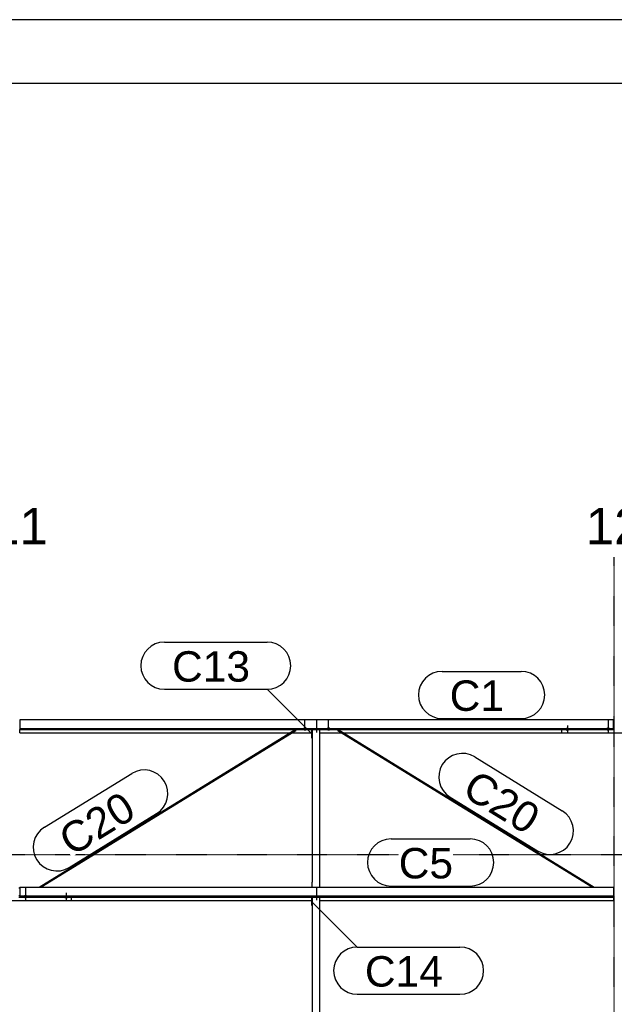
# Model space of a CAD drawing. Header units: millimetres. Extents: x -4888 to 73862, y -29046 to 15504.
# Tile 71 of 111: x 35001 to 38501, y 9708 to 15504. Entities that reach past the tile are written whole.
import ezdxf

# ---------------------------------------------------------------- set-up
doc = ezdxf.new("R2010")
doc.units = ezdxf.units.MM
doc.linetypes.add('DXK_LINE_DOT2', pattern=[3.9198, 1.9599, -1.9599])
doc.linetypes.add('DXK_LINE_DOT3', pattern=[5.9187, 2.979, -0.9799, 0.9799, -0.9799])
doc.styles.add('Arial', font='ARIAL.TTF', dxfattribs={"height": 0.2})

# ---------------------------------------------------------------- blocks, each defined once
blk = doc.blocks.new('Unknown-1953139-1278')
at = {"color": 7, "linetype": 'Continuous'}
for p, q in [((73861.9, 15503.7), (-4888.1, 15503.7)), ((73486.9, 15128.7), (-4513.1, 15128.7))]:
    blk.add_line(p, q, dxfattribs=at)
blk = doc.blocks.new('Bolt-1953139-17546 - 1282')
at = {"color": 5, "linetype": 'DXK_LINE_DOT2'}
blk.add_line((38465, 11378.1), (38465, 11335.8), dxfattribs=at)
blk = doc.blocks.new('Part-1953139-17542 - 1282')
at = {"color": 3, "linetype": 'Continuous'}
for p, q in [((38497, 11380.7), (38503, 11380.7)), ((38193, 11303.8), (38193, 11324.9)), ((38807, 11303.8), (38193, 11303.8)), ((38497, 11334.2), (38503, 11334.2)), ((38497, 11325.7), (38503, 11325.7)), ((38807, 11303.8), (38807, 11324.9))]:
    blk.add_line(p, q, dxfattribs=at)
blk = doc.blocks.new('GridLine-1953139-4952 - 1282')
at = {"color": 174, "linetype": 'DXK_LINE_DOT3'}
blk.add_line((38500, -1750), (38500, 12340), dxfattribs=at)
at = {"color": 136, "linetype": 'Continuous', "style": 'Arial'}
blk.add_text('12', height=214.89, dxfattribs=at).set_placement((38333.2, 12415))
blk = doc.blocks.new('Bolt-1953139-17744 - 1282')
at = {"color": 5, "linetype": 'Continuous'}
for p, q in [((35266.2, 10341.9), (35266, 10341.4)), ((35266, 10341.4), (35266, 10340.9)), ((35266, 10340.9), (35266, 10340.5)), ((35266, 10340.5), (35266.2, 10340)), ((35266.4, 10342.3), (35266.2, 10341.9)), ((35266.2, 10340), (35266.4, 10339.6)), ((35266.7, 10342.8), (35266.4, 10342.3)), ((35266.4, 10339.6), (35266.7, 10339.1)), ((35267.1, 10343.2), (35266.7, 10342.8)), ((35266.7, 10339.1), (35267.1, 10338.7)), ((35267.5, 10343.6), (35267.1, 10343.2)), ((35267.1, 10338.7), (35267.5, 10338.3)), ((35268, 10344), (35267.5, 10343.6)), ((35267.5, 10338.3), (35268, 10337.9)), ((35268.6, 10344.3), (35268, 10344)), ((35268, 10337.9), (35268.6, 10337.6)), ((35269.3, 10344.7), (35268.6, 10344.3)), ((35268.6, 10337.6), (35269.3, 10337.2)), ((35270, 10344.9), (35269.3, 10344.7)), ((35269.3, 10337.2), (35270, 10337)), ((35270.8, 10345.2), (35270, 10344.9)), ((35270, 10337), (35270.8, 10336.7)), ((35271.6, 10345.4), (35270.8, 10345.2)), ((35270.8, 10336.7), (35271.6, 10336.5)), ((35272.4, 10345.5), (35271.6, 10345.4)), ((35271.6, 10336.5), (35272.4, 10336.4)), ((35273.2, 10345.6), (35272.4, 10345.5)), ((35272.4, 10336.4), (35273.2, 10336.3)), ((35274.1, 10345.7), (35273.2, 10345.6)), ((35273.2, 10336.3), (35274.1, 10336.2)), ((35275, 10345.7), (35274.1, 10345.7)), ((35274.1, 10336.2), (35275, 10336.2)), ((35275, 10363.5), (35275, 10321.1)), ((35275.9, 10345.7), (35275, 10345.7)), ((35275, 10336.2), (35275.9, 10336.2)), ((35276.8, 10345.6), (35275.9, 10345.7)), ((35275.9, 10336.2), (35276.8, 10336.3)), ((35277.6, 10345.5), (35276.8, 10345.6)), ((35276.8, 10336.3), (35277.6, 10336.4)), ((35278.4, 10345.4), (35277.6, 10345.5)), ((35277.6, 10336.4), (35278.4, 10336.5)), ((35279.2, 10345.2), (35278.4, 10345.4)), ((35278.4, 10336.5), (35279.2, 10336.7)), ((35280, 10344.9), (35279.2, 10345.2)), ((35279.2, 10336.7), (35280, 10337)), ((35280.7, 10344.7), (35280, 10344.9)), ((35280, 10337), (35280.7, 10337.2)), ((35281.4, 10344.3), (35280.7, 10344.7)), ((35280.7, 10337.2), (35281.4, 10337.6)), ((35282, 10344), (35281.4, 10344.3)), ((35281.4, 10337.6), (35282, 10337.9)), ((35282.5, 10343.6), (35282, 10344)), ((35282, 10337.9), (35282.5, 10338.3)), ((35282.9, 10343.2), (35282.5, 10343.6)), ((35282.5, 10338.3), (35282.9, 10338.7)), ((35283.3, 10342.8), (35282.9, 10343.2)), ((35282.9, 10338.7), (35283.3, 10339.1)), ((35283.6, 10342.3), (35283.3, 10342.8)), ((35283.3, 10339.1), (35283.6, 10339.6)), ((35283.8, 10341.9), (35283.6, 10342.3)), ((35283.6, 10339.6), (35283.8, 10340)), ((35284, 10341.4), (35283.8, 10341.9)), ((35283.8, 10340), (35284, 10340.5)), ((35284, 10340.9), (35284, 10341.4)), ((35284, 10340.5), (35284, 10340.9))]:
    blk.add_line(p, q, dxfattribs=at)
blk = doc.blocks.new('Part-1953139-17144 - 1282')
at = {"color": 3, "linetype": 'Continuous'}
for p, q in [((35003, 10396.9), (38497, 10396.9)), ((35003, 10396.9), (35003, 10338.6)), ((38497, 10396.9), (38497, 10338.6)), ((35003, 10346.1), (38497, 10346.1)), ((35003, 10338.6), (38497, 10338.6)), ((35307, 10319.9), (36722, 10319.9)), ((36769, 10319.9), (38497, 10319.9)), ((38497, 10338.6), (38497, 10319.9))]:
    blk.add_line(p, q, dxfattribs=at)
blk = doc.blocks.new('GridLine-1953139-4961 - 1282')
at = {"color": 174, "linetype": 'DXK_LINE_DOT3'}
blk.add_line((-1750, 10590), (64750, 10590), dxfattribs=at)
blk = doc.blocks.new('Part-1953139-17143 - 1282')
at = {"color": 3, "linetype": 'Continuous'}
for p, q in [((38497, 11383.2), (35003, 11383.2)), ((35003, 11383.2), (35003, 11324.9)), ((38497, 11324.9), (38497, 11383.2)), ((35003, 11332.4), (38497, 11332.4)), ((35003, 11324.9), (38497, 11324.9)), ((35003, 11306.2), (35003, 11324.9)), ((35003, 11306.2), (36593.5, 11306.2)), ((36602.6, 11306.2), (36722, 11306.2)), ((36769, 11306.2), (36897.4, 11306.2)), ((36906.5, 11306.2), (38193, 11306.2))]:
    blk.add_line(p, q, dxfattribs=at)
blk = doc.blocks.new('Bolt-1953139-17545 - 1282')
at = {"color": 5, "linetype": 'Continuous'}
for p, q in [((38456.2, 11329.5), (38456, 11329.1)), ((38456, 11329.1), (38456, 11328.6)), ((38456, 11328.6), (38456, 11328.1)), ((38456, 11328.1), (38456.2, 11327.7)), ((38456.4, 11330), (38456.2, 11329.5)), ((38456.2, 11327.7), (38456.4, 11327.2)), ((38456.7, 11330.4), (38456.4, 11330)), ((38456.4, 11327.2), (38456.7, 11326.8)), ((38457.1, 11330.8), (38456.7, 11330.4)), ((38456.7, 11326.8), (38457.1, 11326.3)), ((38457.5, 11331.3), (38457.1, 11330.8)), ((38457.1, 11326.3), (38457.5, 11325.9)), ((38458, 11331.6), (38457.5, 11331.3)), ((38457.5, 11325.9), (38458, 11325.6)), ((38458.6, 11332), (38458, 11331.6)), ((38458, 11325.6), (38458.6, 11325.2)), ((38459.3, 11332.3), (38458.6, 11332)), ((38458.6, 11325.2), (38459.3, 11324.9)), ((38460, 11332.6), (38459.3, 11332.3)), ((38459.3, 11324.9), (38460, 11324.6)), ((38460.8, 11332.8), (38460, 11332.6)), ((38460, 11324.6), (38460.8, 11324.4)), ((38461.6, 11333), (38460.8, 11332.8)), ((38460.8, 11324.4), (38461.6, 11324.2)), ((38462.4, 11333.2), (38461.6, 11333)), ((38461.6, 11324.2), (38462.4, 11324)), ((38463.2, 11333.3), (38462.4, 11333.2)), ((38462.4, 11324), (38463.2, 11323.9)), ((38464.1, 11333.4), (38463.2, 11333.3)), ((38463.2, 11323.9), (38464.1, 11323.8)), ((38465, 11333.4), (38464.1, 11333.4)), ((38464.1, 11323.8), (38465, 11323.8)), ((38465, 11348.3), (38465, 11306)), ((38465.9, 11333.4), (38465, 11333.4)), ((38465, 11323.8), (38465.9, 11323.8)), ((38466.8, 11333.3), (38465.9, 11333.4)), ((38465.9, 11323.8), (38466.8, 11323.9)), ((38467.6, 11333.2), (38466.8, 11333.3)), ((38466.8, 11323.9), (38467.6, 11324)), ((38468.4, 11333), (38467.6, 11333.2)), ((38467.6, 11324), (38468.4, 11324.2)), ((38469.2, 11332.8), (38468.4, 11333)), ((38468.4, 11324.2), (38469.2, 11324.4)), ((38470, 11332.6), (38469.2, 11332.8)), ((38469.2, 11324.4), (38470, 11324.6)), ((38470.7, 11332.3), (38470, 11332.6)), ((38470, 11324.6), (38470.7, 11324.9)), ((38471.4, 11332), (38470.7, 11332.3)), ((38470.7, 11324.9), (38471.4, 11325.2)), ((38472, 11331.6), (38471.4, 11332)), ((38471.4, 11325.2), (38472, 11325.6)), ((38472.5, 11331.3), (38472, 11331.6)), ((38472, 11325.6), (38472.5, 11325.9)), ((38472.9, 11330.8), (38472.5, 11331.3)), ((38472.5, 11325.9), (38472.9, 11326.3)), ((38473.3, 11330.4), (38472.9, 11330.8)), ((38472.9, 11326.3), (38473.3, 11326.8)), ((38473.6, 11330), (38473.3, 11330.4)), ((38473.3, 11326.8), (38473.6, 11327.2)), ((38473.8, 11329.5), (38473.6, 11330)), ((38473.6, 11327.2), (38473.8, 11327.7)), ((38474, 11329.1), (38473.8, 11329.5)), ((38473.8, 11327.7), (38474, 11328.1)), ((38474, 11328.6), (38474, 11329.1)), ((38474, 11328.1), (38474, 11328.6))]:
    blk.add_line(p, q, dxfattribs=at)
blk = doc.blocks.new('Bolt-1953139-19133 - 1282')
at = {"color": 5, "linetype": 'DXK_LINE_DOT2'}
blk.add_line((36820, 11337.9), (36820, 11380.2), dxfattribs=at)
blk = doc.blocks.new('GridLine-1953139-4951 - 1282')
at = {"color": 136, "linetype": 'Continuous', "style": 'Arial'}
blk.add_text('11', height=214.89, dxfattribs=at).set_placement((34833.2, 12415))
blk = doc.blocks.new('Bolt-1953139-17548 - 1282')
at = {"color": 5, "linetype": 'Continuous'}
for p, q in [((38216.2, 11328.2), (38216, 11327.7)), ((38216, 11327.7), (38216, 11327.2)), ((38216, 11327.2), (38216, 11326.8)), ((38216, 11326.8), (38216.2, 11326.3)), ((38216.4, 11328.6), (38216.2, 11328.2)), ((38216.2, 11326.3), (38216.4, 11325.8)), ((38216.7, 11329.1), (38216.4, 11328.6)), ((38216.4, 11325.8), (38216.7, 11325.4)), ((38217.1, 11329.5), (38216.7, 11329.1)), ((38216.7, 11325.4), (38217.1, 11325)), ((38217.5, 11329.9), (38217.1, 11329.5)), ((38217.1, 11325), (38217.5, 11324.6)), ((38218, 11330.3), (38217.5, 11329.9)), ((38217.5, 11324.6), (38218, 11324.2)), ((38218.6, 11330.6), (38218, 11330.3)), ((38218, 11324.2), (38218.6, 11323.8)), ((38219.3, 11330.9), (38218.6, 11330.6)), ((38218.6, 11323.8), (38219.3, 11323.5)), ((38220, 11331.2), (38219.3, 11330.9)), ((38219.3, 11323.5), (38220, 11323.3)), ((38220.8, 11331.5), (38220, 11331.2)), ((38220, 11323.3), (38220.8, 11323)), ((38221.6, 11331.7), (38220.8, 11331.5)), ((38220.8, 11323), (38221.6, 11322.8)), ((38222.4, 11331.8), (38221.6, 11331.7)), ((38221.6, 11322.8), (38222.4, 11322.7)), ((38223.2, 11331.9), (38222.4, 11331.8)), ((38222.4, 11322.7), (38223.2, 11322.5)), ((38224.1, 11332), (38223.2, 11331.9)), ((38223.2, 11322.5), (38224.1, 11322.5)), ((38225, 11332), (38224.1, 11332)), ((38224.1, 11322.5), (38225, 11322.4)), ((38225, 11349.8), (38225, 11307.4)), ((38225.9, 11332), (38225, 11332)), ((38225, 11322.4), (38225.9, 11322.5)), ((38226.8, 11331.9), (38225.9, 11332)), ((38225.9, 11322.5), (38226.8, 11322.5)), ((38227.6, 11331.8), (38226.8, 11331.9)), ((38226.8, 11322.5), (38227.6, 11322.7)), ((38228.4, 11331.7), (38227.6, 11331.8)), ((38227.6, 11322.7), (38228.4, 11322.8)), ((38229.2, 11331.5), (38228.4, 11331.7)), ((38228.4, 11322.8), (38229.2, 11323)), ((38230, 11331.2), (38229.2, 11331.5)), ((38229.2, 11323), (38230, 11323.3)), ((38230.7, 11330.9), (38230, 11331.2)), ((38230, 11323.3), (38230.7, 11323.5)), ((38231.4, 11330.6), (38230.7, 11330.9)), ((38230.7, 11323.5), (38231.4, 11323.8)), ((38232, 11330.3), (38231.4, 11330.6)), ((38231.4, 11323.8), (38232, 11324.2)), ((38232.5, 11329.9), (38232, 11330.3)), ((38232, 11324.2), (38232.5, 11324.6)), ((38232.9, 11329.5), (38232.5, 11329.9)), ((38232.5, 11324.6), (38232.9, 11325)), ((38233.3, 11329.1), (38232.9, 11329.5)), ((38232.9, 11325), (38233.3, 11325.4)), ((38233.6, 11328.6), (38233.3, 11329.1)), ((38233.3, 11325.4), (38233.6, 11325.8)), ((38233.8, 11328.2), (38233.6, 11328.6)), ((38233.6, 11325.8), (38233.8, 11326.3)), ((38234, 11327.7), (38233.8, 11328.2)), ((38233.8, 11326.3), (38234, 11326.8)), ((38234, 11327.2), (38234, 11327.7)), ((38234, 11326.8), (38234, 11327.2))]:
    blk.add_line(p, q, dxfattribs=at)
blk = doc.blocks.new('Part-1953139-17738 - 1282')
at = {"color": 3, "linetype": 'Continuous'}
for p, q in [((34997, 10394.5), (35003, 10394.5)), ((34693, 10317.5), (34693, 10338.6)), ((35307, 10317.5), (34693, 10317.5)), ((34997, 10347.9), (35003, 10347.9)), ((34997, 10339.4), (35003, 10339.4)), ((35307, 10317.5), (35307, 10338.6))]:
    blk.add_line(p, q, dxfattribs=at)
blk = doc.blocks.new('Bolt-1953139-17741 - 1282')
at = {"color": 5, "linetype": 'Continuous'}
for p, q in [((35026.2, 10343.2), (35026, 10342.8)), ((35026, 10342.8), (35026, 10342.3)), ((35026, 10342.3), (35026, 10341.8)), ((35026, 10341.8), (35026.2, 10341.4)), ((35026.4, 10343.7), (35026.2, 10343.2)), ((35026.2, 10341.4), (35026.4, 10340.9)), ((35026.7, 10344.1), (35026.4, 10343.7)), ((35026.4, 10340.9), (35026.7, 10340.5)), ((35027.1, 10344.6), (35026.7, 10344.1)), ((35026.7, 10340.5), (35027.1, 10340)), ((35027.5, 10345), (35027.1, 10344.6)), ((35027.1, 10340), (35027.5, 10339.6)), ((35028, 10345.3), (35027.5, 10345)), ((35027.5, 10339.6), (35028, 10339.3)), ((35028.6, 10345.7), (35028, 10345.3)), ((35028, 10339.3), (35028.6, 10338.9)), ((35029.3, 10346), (35028.6, 10345.7)), ((35028.6, 10338.9), (35029.3, 10338.6)), ((35030, 10346.3), (35029.3, 10346)), ((35029.3, 10338.6), (35030, 10338.3)), ((35030.8, 10346.5), (35030, 10346.3)), ((35030, 10338.3), (35030.8, 10338.1)), ((35031.6, 10346.7), (35030.8, 10346.5)), ((35030.8, 10338.1), (35031.6, 10337.9)), ((35032.4, 10346.9), (35031.6, 10346.7)), ((35031.6, 10337.9), (35032.4, 10337.7)), ((35033.2, 10347), (35032.4, 10346.9)), ((35032.4, 10337.7), (35033.2, 10337.6)), ((35034.1, 10347.1), (35033.2, 10347)), ((35033.2, 10337.6), (35034.1, 10337.5)), ((35035, 10347.1), (35034.1, 10347.1)), ((35034.1, 10337.5), (35035, 10337.5)), ((35035, 10362), (35035, 10319.7)), ((35035.9, 10347.1), (35035, 10347.1)), ((35035, 10337.5), (35035.9, 10337.5)), ((35036.8, 10347), (35035.9, 10347.1)), ((35035.9, 10337.5), (35036.8, 10337.6)), ((35037.6, 10346.9), (35036.8, 10347)), ((35036.8, 10337.6), (35037.6, 10337.7)), ((35038.4, 10346.7), (35037.6, 10346.9)), ((35037.6, 10337.7), (35038.4, 10337.9)), ((35039.2, 10346.5), (35038.4, 10346.7)), ((35038.4, 10337.9), (35039.2, 10338.1)), ((35040, 10346.3), (35039.2, 10346.5)), ((35039.2, 10338.1), (35040, 10338.3)), ((35040.7, 10346), (35040, 10346.3)), ((35040, 10338.3), (35040.7, 10338.6)), ((35041.4, 10345.7), (35040.7, 10346)), ((35040.7, 10338.6), (35041.4, 10338.9)), ((35042, 10345.3), (35041.4, 10345.7)), ((35041.4, 10338.9), (35042, 10339.3)), ((35042.5, 10345), (35042, 10345.3)), ((35042, 10339.3), (35042.5, 10339.6)), ((35042.9, 10344.6), (35042.5, 10345)), ((35042.5, 10339.6), (35042.9, 10340)), ((35043.3, 10344.1), (35042.9, 10344.6)), ((35042.9, 10340), (35043.3, 10340.5)), ((35043.6, 10343.7), (35043.3, 10344.1)), ((35043.3, 10340.5), (35043.6, 10340.9)), ((35043.8, 10343.2), (35043.6, 10343.7)), ((35043.6, 10340.9), (35043.8, 10341.4)), ((35044, 10342.8), (35043.8, 10343.2)), ((35043.8, 10341.4), (35044, 10341.8)), ((35044, 10342.3), (35044, 10342.8)), ((35044, 10341.8), (35044, 10342.3))]:
    blk.add_line(p, q, dxfattribs=at)
blk = doc.blocks.new('Bolt-1953139-17742 - 1282')
at = {"color": 5, "linetype": 'DXK_LINE_DOT2'}
blk.add_line((35035, 10391.8), (35035, 10349.5), dxfattribs=at)
blk = doc.blocks.new('Bolt-1953139-19131 - 1282')
at = {"color": 5, "linetype": 'DXK_LINE_DOT2'}
blk.add_line((36680, 11337.9), (36680, 11380.2), dxfattribs=at)
blk = doc.blocks.new('Part-1953139-18606 - 1282')
at = {"color": 3, "linetype": 'Continuous'}
for p, q in [((36722, 11275.6), (36722, 11324.9)), ((36724, 11324.9), (36724, 10426.5)), ((36769, 10396.9), (36769, 11324.9)), ((36724, 11275.6), (36722, 11275.6)), ((36724, 10426.5), (36722, 10426.5)), ((36722, 10426.5), (36722, 10396.9)), ((36724, 10396.9), (36724, 10426.5))]:
    blk.add_line(p, q, dxfattribs=at)
blk = doc.blocks.new('Bolt-1953139-18607 - 1282')
at = {"color": 5, "linetype": 'DXK_LINE_DOT2'}
blk.add_line((36750, 10351.6), (36750, 10394), dxfattribs=at)
blk = doc.blocks.new('Bolt-1953139-18608 - 1282')
at = {"color": 5, "linetype": 'DXK_LINE_DOT2'}
blk.add_line((36750, 10321.8), (36750, 10364.1), dxfattribs=at)
blk = doc.blocks.new('Bolt-1953139-18609 - 1282')
at = {"color": 5, "linetype": 'DXK_LINE_DOT2'}
blk.add_line((36750, 11337.1), (36750, 11379.4), dxfattribs=at)
blk = doc.blocks.new('Bolt-1953139-18610 - 1282')
at = {"color": 5, "linetype": 'DXK_LINE_DOT2'}
blk.add_line((36750, 11307.3), (36750, 11349.6), dxfattribs=at)
blk = doc.blocks.new('Part-1953139-18611 - 1282')
at = {"color": 3, "linetype": 'Continuous'}
for p, q in [((36722, 10289.3), (36722, 10338.6)), ((36724, 10338.6), (36724, 9393.6)), ((36769, 9364), (36769, 10338.6)), ((36724, 10289.3), (36722, 10289.3)), ((36724, 9393.6), (36722, 9393.6)), ((36722, 9393.6), (36722, 9364)), ((36724, 9364), (36724, 9393.6))]:
    blk.add_line(p, q, dxfattribs=at)
blk = doc.blocks.new('Bolt-1953139-19132 - 1282')
at = {"color": 5, "linetype": 'Continuous'}
for p, q in [((36671.2, 11329.5), (36671, 11329.1)), ((36671, 11329.1), (36671, 11328.6)), ((36671, 11328.6), (36671, 11328.1)), ((36671, 11328.1), (36671.2, 11327.7)), ((36671.4, 11330), (36671.2, 11329.5)), ((36671.2, 11327.7), (36671.4, 11327.2)), ((36671.7, 11330.4), (36671.4, 11330)), ((36671.4, 11327.2), (36671.7, 11326.8)), ((36672.1, 11330.8), (36671.7, 11330.4)), ((36671.7, 11326.8), (36672.1, 11326.3)), ((36672.5, 11331.2), (36672.1, 11330.8)), ((36672.1, 11326.3), (36672.5, 11325.9)), ((36673, 11331.6), (36672.5, 11331.2)), ((36672.5, 11325.9), (36673, 11325.6)), ((36673.6, 11332), (36673, 11331.6)), ((36673, 11325.6), (36673.6, 11325.2)), ((36674.3, 11332.3), (36673.6, 11332)), ((36673.6, 11325.2), (36674.3, 11324.9)), ((36675, 11332.6), (36674.3, 11332.3)), ((36674.3, 11324.9), (36675, 11324.6)), ((36675.8, 11332.8), (36675, 11332.6)), ((36675, 11324.6), (36675.8, 11324.4)), ((36676.6, 11333), (36675.8, 11332.8)), ((36675.8, 11324.4), (36676.6, 11324.2)), ((36677.4, 11333.2), (36676.6, 11333)), ((36676.6, 11324.2), (36677.4, 11324)), ((36678.2, 11333.3), (36677.4, 11333.2)), ((36677.4, 11324), (36678.2, 11323.9)), ((36679.1, 11333.4), (36678.2, 11333.3)), ((36678.2, 11323.9), (36679.1, 11323.8)), ((36680, 11333.4), (36679.1, 11333.4)), ((36679.1, 11323.8), (36680, 11323.8)), ((36680.9, 11333.4), (36680, 11333.4)), ((36680, 11325.2), (36680, 11333.3)), ((36680, 11323.8), (36680.9, 11323.8)), ((36681.8, 11333.3), (36680.9, 11333.4)), ((36680.9, 11323.8), (36681.8, 11323.9)), ((36682.6, 11333.2), (36681.8, 11333.3)), ((36681.8, 11323.9), (36682.6, 11324)), ((36683.4, 11333), (36682.6, 11333.2)), ((36682.6, 11324), (36683.4, 11324.2)), ((36684.2, 11332.8), (36683.4, 11333)), ((36683.4, 11324.2), (36684.2, 11324.4)), ((36685, 11332.6), (36684.2, 11332.8)), ((36684.2, 11324.4), (36685, 11324.6)), ((36685.7, 11332.3), (36685, 11332.6)), ((36685, 11324.6), (36685.7, 11324.9)), ((36686.4, 11332), (36685.7, 11332.3)), ((36685.7, 11324.9), (36686.4, 11325.2)), ((36687, 11331.6), (36686.4, 11332)), ((36686.4, 11325.2), (36687, 11325.6)), ((36687.5, 11331.2), (36687, 11331.6)), ((36687, 11325.6), (36687.5, 11325.9)), ((36687.9, 11330.8), (36687.5, 11331.2)), ((36687.5, 11325.9), (36687.9, 11326.3)), ((36688.3, 11330.4), (36687.9, 11330.8)), ((36687.9, 11326.3), (36688.3, 11326.8)), ((36688.6, 11330), (36688.3, 11330.4)), ((36688.3, 11326.8), (36688.6, 11327.2)), ((36688.8, 11329.5), (36688.6, 11330)), ((36688.6, 11327.2), (36688.8, 11327.7)), ((36689, 11329.1), (36688.8, 11329.5)), ((36688.8, 11327.7), (36689, 11328.1)), ((36689, 11328.6), (36689, 11329.1)), ((36689, 11328.1), (36689, 11328.6))]:
    blk.add_line(p, q, dxfattribs=at)
blk = doc.blocks.new('Part-1953139-19129 - 1282')
at = {"color": 3, "linetype": 'Continuous'}
for p, q in [((35116.9, 10396.9), (36623.8, 11324.9)), ((35126, 10396.9), (36626.2, 11320.8)), ((36624.2, 11324.9), (36625, 11324.2)), ((36625, 11324.2), (36626.1, 11322.6)), ((36626.1, 11322.6), (36626.5, 11321.2)), ((36626.5, 11321.2), (36626.2, 11320.8))]:
    blk.add_line(p, q, dxfattribs=at)
blk = doc.blocks.new('Part-1953139-19130 - 1282')
at = {"color": 3, "linetype": 'Continuous'}
for p, q in [((36873.5, 11321.2), (36873.9, 11322.6)), ((36873.8, 11320.8), (36873.5, 11321.2)), ((36873.8, 11320.8), (38374, 10396.9)), ((36873.9, 11322.6), (36875, 11324.2)), ((36875, 11324.2), (36875.8, 11324.9)), ((36876.2, 11324.9), (38383.1, 10396.9))]:
    blk.add_line(p, q, dxfattribs=at)
blk = doc.blocks.new('Bolt-1953139-19134 - 1282')
at = {"color": 5, "linetype": 'Continuous'}
for p, q in [((36811.2, 11329.5), (36811, 11329.1)), ((36811, 11329.1), (36811, 11328.6)), ((36811, 11328.6), (36811, 11328.1)), ((36811, 11328.1), (36811.2, 11327.7)), ((36811.4, 11330), (36811.2, 11329.5)), ((36811.2, 11327.7), (36811.4, 11327.2)), ((36811.7, 11330.4), (36811.4, 11330)), ((36811.4, 11327.2), (36811.7, 11326.8)), ((36812.1, 11330.8), (36811.7, 11330.4)), ((36811.7, 11326.8), (36812.1, 11326.3)), ((36812.5, 11331.2), (36812.1, 11330.8)), ((36812.1, 11326.3), (36812.5, 11325.9)), ((36813, 11331.6), (36812.5, 11331.2)), ((36812.5, 11325.9), (36813, 11325.6)), ((36813.6, 11332), (36813, 11331.6)), ((36813, 11325.6), (36813.6, 11325.2)), ((36814.3, 11332.3), (36813.6, 11332)), ((36813.6, 11325.2), (36814.3, 11324.9)), ((36815, 11332.6), (36814.3, 11332.3)), ((36814.3, 11324.9), (36815, 11324.6)), ((36815.8, 11332.8), (36815, 11332.6)), ((36815, 11324.6), (36815.8, 11324.4)), ((36816.6, 11333), (36815.8, 11332.8)), ((36815.8, 11324.4), (36816.6, 11324.2)), ((36817.4, 11333.2), (36816.6, 11333)), ((36816.6, 11324.2), (36817.4, 11324)), ((36818.2, 11333.3), (36817.4, 11333.2)), ((36817.4, 11324), (36818.2, 11323.9)), ((36819.1, 11333.4), (36818.2, 11333.3)), ((36818.2, 11323.9), (36819.1, 11323.8)), ((36820, 11333.4), (36819.1, 11333.4)), ((36819.1, 11323.8), (36820, 11323.8)), ((36820.9, 11333.4), (36820, 11333.4)), ((36820, 11325.2), (36820, 11333.3)), ((36820, 11323.8), (36820.9, 11323.8)), ((36821.8, 11333.3), (36820.9, 11333.4)), ((36820.9, 11323.8), (36821.8, 11323.9)), ((36822.6, 11333.2), (36821.8, 11333.3)), ((36821.8, 11323.9), (36822.6, 11324)), ((36823.4, 11333), (36822.6, 11333.2)), ((36822.6, 11324), (36823.4, 11324.2)), ((36824.2, 11332.8), (36823.4, 11333)), ((36823.4, 11324.2), (36824.2, 11324.4)), ((36825, 11332.6), (36824.2, 11332.8)), ((36824.2, 11324.4), (36825, 11324.6)), ((36825.7, 11332.3), (36825, 11332.6)), ((36825, 11324.6), (36825.7, 11324.9)), ((36826.4, 11332), (36825.7, 11332.3)), ((36825.7, 11324.9), (36826.4, 11325.2)), ((36827, 11331.6), (36826.4, 11332)), ((36826.4, 11325.2), (36827, 11325.6)), ((36827.5, 11331.2), (36827, 11331.6)), ((36827, 11325.6), (36827.5, 11325.9)), ((36827.9, 11330.8), (36827.5, 11331.2)), ((36827.5, 11325.9), (36827.9, 11326.3)), ((36828.3, 11330.4), (36827.9, 11330.8)), ((36827.9, 11326.3), (36828.3, 11326.8)), ((36828.6, 11330), (36828.3, 11330.4)), ((36828.3, 11326.8), (36828.6, 11327.2)), ((36828.8, 11329.5), (36828.6, 11330)), ((36828.6, 11327.2), (36828.8, 11327.7)), ((36829, 11329.1), (36828.8, 11329.5)), ((36828.8, 11327.7), (36829, 11328.1)), ((36829, 11328.6), (36829, 11329.1)), ((36829, 11328.1), (36829, 11328.6))]:
    blk.add_line(p, q, dxfattribs=at)
blk = doc.blocks.new('Mark-1953139-19865 - 1282')
at = {"color": 0}
blk.add_wipeout([(35697.6, 10816.2), (35599.2, 10975.8), (35208.8, 10735.4), (35307.2, 10575.7)], dxfattribs=at)
blk.add_wipeout([(35697.6, 10816.2), (35599.2, 10975.8), (35208.8, 10735.4), (35307.2, 10575.7)], dxfattribs=at)
at = {"color": 136, "linetype": 'Continuous'}
for p, q in [((35146.9, 10750.1), (35661.9, 11067.2)), ((35292.4, 10513.8), (35807.4, 10830.9))]:
    blk.add_line(p, q, dxfattribs=at)
for centre, radius, start, end in [((35734.6, 10949.1), 138.7, 301.62606, 121.62606), ((35219.7, 10632), 138.8, 121.62606, 301.62606)]:
    blk.add_arc(centre, radius, start, end, dxfattribs=at)
at = {"color": 2, "style": 'Arial'}
blk.add_text('C20', height=179.08, rotation=31.62727, dxfattribs=at).set_placement((35307.2, 10575.7))
blk = doc.blocks.new('Mark-1953139-19689 - 1282')
at = {"color": 136, "linetype": 'Continuous'}
for p, q in [((36723.2, 10310.3), (36988.4, 10045.2)), ((36988.4, 10045.2), (37593.2, 10045.2)), ((36988.4, 9767.7), (37593.2, 9767.7))]:
    blk.add_line(p, q, dxfattribs=at)
for centre, start, end in [((36988.4, 9906.4), 90, 270), ((37593.2, 9906.4), 270, 90)]:
    blk.add_arc(centre, 138.8, start, end, dxfattribs=at)
at = {"color": 0}
blk.add_wipeout([(37491.9, 9812.7), (37491.9, 10000.2), (37033.4, 10000.2), (37033.4, 9812.7)], dxfattribs=at)
blk.add_wipeout([(37491.9, 9812.7), (37491.9, 10000.2), (37033.4, 10000.2), (37033.4, 9812.7)], dxfattribs=at)
at = {"color": 2, "style": 'Arial'}
blk.add_text('C14', height=179.08, dxfattribs=at).set_placement((37033.4, 9812.7))
blk = doc.blocks.new('Mark-1953139-19866 - 1282')
at = {"color": 0}
blk.add_wipeout([(37986.8, 10702.6), (38085.1, 10862.3), (37694.7, 11102.7), (37596.4, 10943)], dxfattribs=at)
blk.add_wipeout([(37986.8, 10702.6), (38085.1, 10862.3), (37694.7, 11102.7), (37596.4, 10943)], dxfattribs=at)
at = {"color": 136, "linetype": 'Continuous'}
for p, q in [((37680, 11164.6), (38194.9, 10847.5)), ((37534.5, 10928.3), (38049.4, 10611.2))]:
    blk.add_line(p, q, dxfattribs=at)
for centre, start, end in [((37607.2, 11046.5), 58.37395, 238.37395), ((38122.2, 10729.3), 238.37395, 58.37395)]:
    blk.add_arc(centre, 138.7, start, end, dxfattribs=at)
at = {"color": 2, "style": 'Arial'}
blk.add_text('C20', height=179.08, rotation=-31.62727, dxfattribs=at).set_placement((37596.4, 10943))
blk = doc.blocks.new('Mark-1953139-19311 - 1282')
at = {"color": 136, "linetype": 'Continuous'}
for p, q in [((37487.5, 11668.2), (37953.2, 11668.2)), ((37487.5, 11390.7), (37953.2, 11390.7))]:
    blk.add_line(p, q, dxfattribs=at)
for centre, radius, start, end in [((37487.5, 11529.4), 138.7, 90.00001, 270.00001), ((37953.2, 11529.4), 138.8, 270.00001, 90.00001)]:
    blk.add_arc(centre, radius, start, end, dxfattribs=at)
at = {"color": 0}
blk.add_wipeout([(37852, 11435.7), (37852, 11623.2), (37532.5, 11623.2), (37532.5, 11435.7)], dxfattribs=at)
blk.add_wipeout([(37852, 11435.7), (37852, 11623.2), (37532.5, 11623.2), (37532.5, 11435.7)], dxfattribs=at)
at = {"color": 2, "style": 'Arial'}
blk.add_text('C1', height=179.08, dxfattribs=at).set_placement((37532.5, 11435.7))
blk = doc.blocks.new('Mark-1953139-19312 - 1282')
at = {"color": 136, "linetype": 'Continuous'}
for p, q in [((37187.5, 10681.9), (37653.2, 10681.9)), ((37187.5, 10404.4), (37653.2, 10404.4))]:
    blk.add_line(p, q, dxfattribs=at)
for centre, radius, start, end in [((37187.5, 10543.1), 138.7, 90.00001, 270.00001), ((37653.2, 10543.1), 138.8, 270.00001, 90.00001)]:
    blk.add_arc(centre, radius, start, end, dxfattribs=at)
at = {"color": 0}
blk.add_wipeout([(37552, 10449.4), (37552, 10636.9), (37232.5, 10636.9), (37232.5, 10449.4)], dxfattribs=at)
blk.add_wipeout([(37552, 10449.4), (37552, 10636.9), (37232.5, 10636.9), (37232.5, 10449.4)], dxfattribs=at)
at = {"color": 2, "style": 'Arial'}
blk.add_text('C5', height=179.08, dxfattribs=at).set_placement((37232.5, 10449.4))
blk = doc.blocks.new('Mark-1953139-19688 - 1282')
at = {"color": 136, "linetype": 'Continuous'}
for p, q in [((35853.3, 11840), (36458.1, 11840)), ((35853.3, 11562.5), (36458.1, 11562.5)), ((36723.2, 11297.4), (36458.1, 11562.5))]:
    blk.add_line(p, q, dxfattribs=at)
for centre, start, end in [((35853.3, 11701.3), 90, 270), ((36458.1, 11701.3), 270, 90)]:
    blk.add_arc(centre, 138.8, start, end, dxfattribs=at)
at = {"color": 0}
blk.add_wipeout([(36356.8, 11607.5), (36356.8, 11795), (35898.3, 11795), (35898.3, 11607.5)], dxfattribs=at)
blk.add_wipeout([(36356.8, 11607.5), (36356.8, 11795), (35898.3, 11795), (35898.3, 11607.5)], dxfattribs=at)
at = {"color": 2, "style": 'Arial'}
blk.add_text('C13', height=179.08, dxfattribs=at).set_placement((35898.3, 11607.5))

msp = doc.modelspace()

# ---------------------------------------------------------------- block references
for name in ['Unknown-1953139-1278', 'GridLine-1953139-4951 - 1282', 'GridLine-1953139-4952 - 1282', 'Part-1953139-17143 - 1282', 'Bolt-1953139-19131 - 1282', 'Bolt-1953139-18609 - 1282', 'Bolt-1953139-19133 - 1282', 'Part-1953139-17542 - 1282', 'Bolt-1953139-17546 - 1282', 'Part-1953139-19129 - 1282', 'Bolt-1953139-19132 - 1282', 'Part-1953139-18606 - 1282', 'Bolt-1953139-18610 - 1282', 'Bolt-1953139-19134 - 1282', 'Part-1953139-19130 - 1282', 'Bolt-1953139-17548 - 1282', 'Bolt-1953139-17545 - 1282', 'GridLine-1953139-4961 - 1282', 'Part-1953139-17738 - 1282', 'Part-1953139-17144 - 1282', 'Bolt-1953139-17742 - 1282', 'Bolt-1953139-18607 - 1282', 'Bolt-1953139-17741 - 1282', 'Bolt-1953139-17744 - 1282', 'Part-1953139-18611 - 1282', 'Bolt-1953139-18608 - 1282']:
    msp.add_blockref(name, (0, 0))

# ---------------------------------------------------------------- next in the draw order: block references
for name in ['Mark-1953139-19688 - 1282', 'Mark-1953139-19311 - 1282', 'Mark-1953139-19866 - 1282', 'Mark-1953139-19865 - 1282', 'Mark-1953139-19689 - 1282']:
    msp.add_blockref(name, (0, 0))

# ---------------------------------------------------------------- next in the draw order: block references
msp.add_blockref('Mark-1953139-19312 - 1282', (0, 0))

doc.saveas('drawing.dxf')
